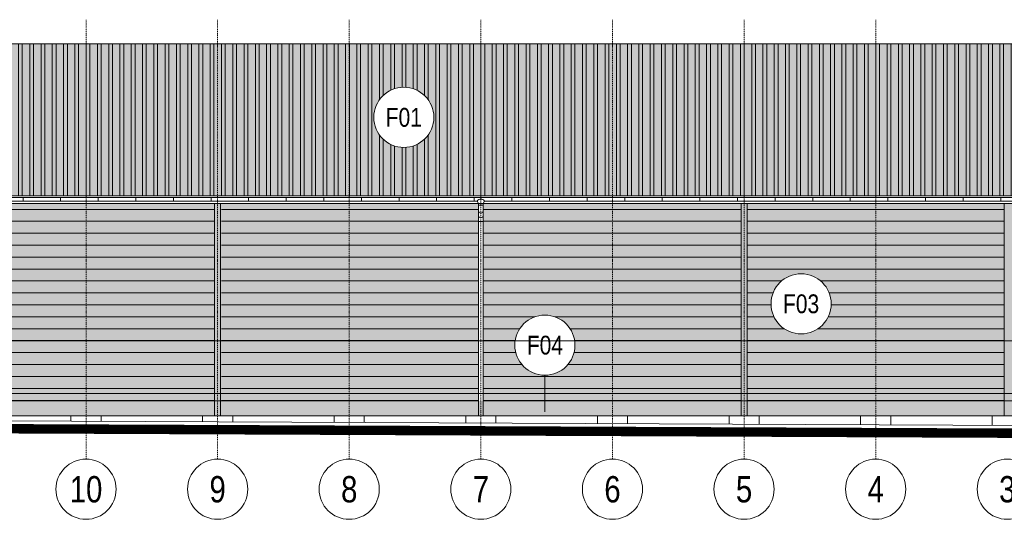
# Model space of a CAD drawing. Header units: millimetres. Extents: x -304119 to 197109, y 7818 to 249585.
# Tile 11 of 42: x -132234 to -106049, y 28082 to 41371. Entities that reach past the tile are written whole.
import ezdxf
from ezdxf.enums import TextEntityAlignment as Align

# ---------------------------------------------------------------- set-up
doc = ezdxf.new("R2010")
doc.units = ezdxf.units.MM
doc.set_wipeout_variables(frame=1)
for name, pattern in [('DASHDOT', [25.4, 12.7, -6.35, 0, -6.35]), ('Dashed', [19.05, 12.7, -6.35]), ('DOT', [6.35, 0, -6.35])]:
    doc.linetypes.add(name, pattern=pattern)
for name, color, linetype, lineweight in [('CAVNEJSI_POHLED', 252, 'Continuous', 5), ('CKBUBLINY', 252, 'Continuous', 5), ('CKBUBLINY_POPIS', 252, 'Continuous', 5), ('CKRASTR', 252, 'DASHDOT', 5), ('CKRASTR_POPIS', 252, 'Continuous', 5), ('CKSTENY_POHLED', 252, 'Continuous', 5), ('CKSTENY_SKRYTE', 252, 'Dashed', 5), ('CKSTENY_SRAF', 252, 'Continuous', 5)]:
    doc.layers.add(name, color=color, linetype=linetype, lineweight=lineweight)
doc.styles.get("Standard").update_dxf_attribs({"font": 'arial.ttf'})

# ---------------------------------------------------------------- blocks, each defined once
blk = doc.blocks.new('CK_GRID_DESC_A460A66B-2EDC-4BD0-90B6-661D6CF4EA7E')
at = {"layer": 'CKRASTR_POPIS'}
blk.add_circle((-4, 0), 4, dxfattribs=at)
at = {"layer": 'CKRASTR_POPIS', "width": 0.8}
blk.add_attdef('GRID_DESC', text='', height=3.5, dxfattribs=at).set_placement((-4, 0), align=Align.MIDDLE_CENTER)
blk = doc.blocks.new('*U29')
at = {"color": 0, "linetype": 'ByBlock', "lineweight": -2}
for p, q in [((-4128, 0), (4128, 0)), ((-4128, 0), (-4128, -97)), ((4128, 0), (4128, -97)), ((-4125, -100), (-4028, -100)), ((357, -100), (-4028, -100)), ((357, -100), (392, -165)), ((512, -165), (392, -165)), ((392, -165), (392, -265)), ((392, -165), (392, -357)), ((512, -208), (392, -208)), ((548, -100), (512, -165)), ((512, -165), (512, -234)), ((512, -165), (512, -357)), ((4028, -100), (548, -100)), ((4028, -100), (4125, -100)), ((392, -352), (392, -5662)), ((512, -318), (512, -5662)), ((512, -644), (392, -644)), ((392, -5662), (392, -5813)), ((512, -5813), (512, -5662))]:
    blk.add_line(p, q, dxfattribs=at)
at = {"color": 0, "linetype": 'ByBlock'}
for p, q in [((-4128, 0), (-4128, 0)), ((4128, 0), (4128, 0))]:
    blk.add_line(p, q, dxfattribs=at)
at = {"color": 0, "linetype": 'ByBlock', "lineweight": -2}
for centre, radius, start, end in [((-4125, -97), 3.23, 180.58, 269.42), ((452, -153), 109, 29.17, 150.83), ((4125, -97), 3.23, 270.58, 359.42), ((452, -357), 60, 180, 0), ((452, -481), 60, 180, 0)]:
    blk.add_arc(centre, radius, start, end, dxfattribs=at)
blk = doc.blocks.new('*U31')
at = {"color": 0, "linetype": 'ByBlock', "lineweight": -2}
for p, q in [((-17537, 0), (17537, 0)), ((17537, 0), (17537, -97)), ((-17537, 0), (-17537, -97)), ((-17534, -100), (-17437, -100)), ((-3808, -100), (-17437, -100)), ((-3808, -100), (-3773, -165)), ((-3653, -165), (-3773, -165)), ((-3773, -165), (-3773, -265)), ((-3773, -165), (-3773, -357)), ((-3653, -208), (-3773, -208)), ((-3617, -100), (-3653, -165)), ((-3653, -165), (-3653, -234)), ((-3653, -165), (-3653, -357)), ((17437, -100), (-3617, -100)), ((17437, -100), (17534, -100)), ((-3773, -352), (-3773, -5662)), ((-3653, -318), (-3653, -5662)), ((-3653, -644), (-3773, -644)), ((-3773, -5662), (-3773, -5813)), ((-3653, -5813), (-3653, -5662))]:
    blk.add_line(p, q, dxfattribs=at)
at = {"color": 0, "linetype": 'ByBlock'}
for p, q in [((17537, 0), (17537, 0)), ((-17537, 0), (-17537, 0))]:
    blk.add_line(p, q, dxfattribs=at)
at = {"color": 0, "linetype": 'ByBlock', "lineweight": -2}
for centre, radius, start, end in [((-17534, -97), 3.23, 180.58, 269.42), ((-3713, -153), 109, 29.17, 150.83), ((17534, -97), 3.23, 270.58, 359.42), ((-3713, -357), 60, 180, 0), ((-3713, -481), 60, 180, 0)]:
    blk.add_arc(centre, radius, start, end, dxfattribs=at)
blk = doc.blocks.new('CK_BUBBLE_1_0_0_W')
at = {"color": 0, "linetype": 'ByBlock', "lineweight": -2, "transparency": 16777216, "width": 0.8}
blk.add_attdef('NUM1', text='', height=262.5, dxfattribs=at).set_placement((858174.801, 872352.868), align=Align.MIDDLE_CENTER)
at = {"color": 0, "linetype": 'DOT', "transparency": 16777216}
blk.add_wipeout([(1, 0), (1, 0.024), (0.999, 0.048), (0.997, 0.072), (0.995, 0.096), (0.993, 0.12), (0.99, 0.144), (0.986, 0.168), (0.982, 0.191), (0.977, 0.215), (0.971, 0.238), (0.965, 0.262), (0.959, 0.285), (0.951, 0.308), (0.944, 0.331), (0.936, 0.353), (0.927, 0.376), (0.917, 0.398), (0.908, 0.42), (0.897, 0.442), (0.886, 0.463), (0.875, 0.484), (0.863, 0.505), (0.851, 0.526), (0.838, 0.546), (0.824, 0.566), (0.81, 0.586), (0.796, 0.605), (0.781, 0.624), (0.766, 0.643), (0.75, 0.661), (0.734, 0.679), (0.718, 0.696), (0.701, 0.713), (0.683, 0.73), (0.666, 0.746), (0.647, 0.762), (0.629, 0.778), (0.61, 0.792), (0.591, 0.807), (0.571, 0.821), (0.551, 0.834), (0.531, 0.847), (0.51, 0.86), (0.49, 0.872), (0.468, 0.884), (0.447, 0.895), (0.425, 0.905), (0.403, 0.915), (0.381, 0.924), (0.359, 0.933), (0.336, 0.942), (0.314, 0.95), (0.291, 0.957), (0.268, 0.964), (0.244, 0.97), (0.221, 0.975), (0.197, 0.98), (0.174, 0.985), (0.15, 0.989), (0.126, 0.992), (0.102, 0.995), (0.078, 0.997), (0.054, 0.999), (0.03, 1), (0.006, 1), (-0.018, 1), (-0.042, 0.999), (-0.066, 0.998), (-0.09, 0.996), (-0.114, 0.993), (-0.138, 0.99), (-0.162, 0.987), (-0.185, 0.983), (-0.209, 0.978), (-0.233, 0.973), (-0.256, 0.967), (-0.279, 0.96), (-0.302, 0.953), (-0.325, 0.946), (-0.348, 0.938), (-0.37, 0.929), (-0.392, 0.92), (-0.414, 0.91), (-0.436, 0.9), (-0.458, 0.889), (-0.479, 0.878), (-0.5, 0.866), (-0.521, 0.854), (-0.541, 0.841), (-0.561, 0.828), (-0.581, 0.814), (-0.6, 0.8), (-0.619, 0.785), (-0.638, 0.77), (-0.657, 0.754), (-0.674, 0.738), (-0.692, 0.722), (-0.709, 0.705), (-0.726, 0.688), (-0.742, 0.67), (-0.758, 0.652), (-0.774, 0.634), (-0.789, 0.615), (-0.803, 0.596), (-0.817, 0.576), (-0.831, 0.556), (-0.844, 0.536), (-0.857, 0.516), (-0.869, 0.495), (-0.881, 0.474), (-0.892, 0.452), (-0.902, 0.431), (-0.913, 0.409), (-0.922, 0.387), (-0.931, 0.365), (-0.94, 0.342), (-0.948, 0.319), (-0.955, 0.296), (-0.962, 0.273), (-0.968, 0.25), (-0.974, 0.227), (-0.979, 0.203), (-0.984, 0.18), (-0.988, 0.156), (-0.991, 0.132), (-0.994, 0.108), (-0.996, 0.084), (-0.998, 0.06), (-0.999, 0.036), (-1, 0.012), (-1, -0.012), (-0.999, -0.036), (-0.998, -0.06), (-0.996, -0.084), (-0.994, -0.108), (-0.991, -0.132), (-0.988, -0.156), (-0.984, -0.18), (-0.979, -0.203), (-0.974, -0.227), (-0.968, -0.25), (-0.962, -0.273), (-0.955, -0.296), (-0.948, -0.319), (-0.94, -0.342), (-0.931, -0.365), (-0.922, -0.387), (-0.913, -0.409), (-0.902, -0.431), (-0.892, -0.452), (-0.881, -0.474), (-0.869, -0.495), (-0.857, -0.516), (-0.844, -0.536), (-0.831, -0.556), (-0.817, -0.576), (-0.803, -0.596), (-0.789, -0.615), (-0.774, -0.634), (-0.758, -0.652), (-0.742, -0.67), (-0.726, -0.688), (-0.709, -0.705), (-0.692, -0.722), (-0.674, -0.738), (-0.657, -0.754), (-0.638, -0.77), (-0.619, -0.785), (-0.6, -0.8), (-0.581, -0.814), (-0.561, -0.828), (-0.541, -0.841), (-0.521, -0.854), (-0.5, -0.866), (-0.479, -0.878), (-0.458, -0.889), (-0.436, -0.9), (-0.414, -0.91), (-0.392, -0.92), (-0.37, -0.929), (-0.348, -0.938), (-0.325, -0.946), (-0.302, -0.953), (-0.279, -0.96), (-0.256, -0.967), (-0.233, -0.973), (-0.209, -0.978), (-0.185, -0.983), (-0.162, -0.987), (-0.138, -0.99), (-0.114, -0.993), (-0.09, -0.996), (-0.066, -0.998), (-0.042, -0.999), (-0.018, -1), (0.006, -1), (0.03, -1), (0.054, -0.999), (0.078, -0.997), (0.102, -0.995), (0.126, -0.992), (0.15, -0.989), (0.174, -0.985), (0.197, -0.98), (0.221, -0.975), (0.244, -0.97), (0.268, -0.964), (0.291, -0.957), (0.314, -0.95), (0.336, -0.942), (0.359, -0.933), (0.381, -0.924), (0.403, -0.915), (0.425, -0.905), (0.447, -0.895), (0.468, -0.884), (0.49, -0.872), (0.51, -0.86), (0.531, -0.847), (0.551, -0.834), (0.571, -0.821), (0.591, -0.807), (0.61, -0.792), (0.629, -0.778), (0.647, -0.762), (0.666, -0.746), (0.683, -0.73), (0.701, -0.713), (0.718, -0.696), (0.734, -0.679), (0.75, -0.661), (0.766, -0.643), (0.781, -0.624), (0.796, -0.605), (0.81, -0.586), (0.824, -0.566), (0.838, -0.546), (0.851, -0.526), (0.863, -0.505), (0.875, -0.484), (0.886, -0.463), (0.897, -0.442), (0.908, -0.42), (0.917, -0.398), (0.927, -0.376), (0.936, -0.353), (0.944, -0.331), (0.951, -0.308), (0.959, -0.285), (0.965, -0.262), (0.971, -0.238), (0.977, -0.215), (0.982, -0.191), (0.986, -0.168), (0.99, -0.144), (0.993, -0.12), (0.995, -0.096), (0.997, -0.072), (0.999, -0.048), (1, -0.024)], dxfattribs=at)
at = {"color": 0, "linetype": 'ByBlock', "lineweight": -2, "transparency": 16777216}
blk.add_circle((0, 0), 1, dxfattribs=at)

msp = doc.modelspace()

# ---------------------------------------------------------------- hatches: boundary and pattern name
at = {"layer": 'CKSTENY_SRAF', "linetype": 'ByBlock', "lineweight": 5, "ltscale": 0.2}
for points in [[(-97890.07651, 40730.86099), (-97890.07651, 36682.90871), (-141220.07651, 36682.90871), (-141220.07651, 40730.86099)], [(-102530.07751, 31230.86192), (-119910.07651, 31230.86192), (-119910.07651, 36482.90871), (-102530.07751, 36482.90871)]]:
    msp.add_hatch(color=252, dxfattribs=at).paths.add_polyline_path(points)
h = msp.add_hatch(dxfattribs=at)
h.set_pattern_fill('ZDIVO-OBECNE', color=252, scale=100, angle=315, style=0)
h.set_pattern_definition([(270, (2106932.6, -1599172.33), (-300, -6e-14), []), (270, (2107032.6, -1599272.33), (-300, -6e-14), [])])
h.paths.add_polyline_path([(-97890.07651, 40730.86099), (-97890.07651, 36682.90871), (-141220.07651, 36682.90871), (-141220.07651, 40730.86099)])
h = msp.add_hatch(color=252, dxfattribs=at)
h.paths.add_polyline_path([(-120030.07751, 31230.86192), (-140910.07751, 31230.86192), (-140910.07751, 36482.90871), (-120030.07751, 36482.90871)])
h.paths.add_polyline_path([(-140470.07651, 36380.86192), (-139430.07651, 36380.86192), (-139430.07651, 35510.86192), (-140470.07651, 35510.86192)])
at = {"layer": 'CKSTENY_SRAF', "lineweight": 5}
h = msp.add_hatch(dxfattribs=at)
h.set_pattern_fill('HELUZ FAM NA SBC (50_44_38)', color=252, scale=100, angle=45, style=0)
h.set_pattern_definition([(7e-15, (2075272.6, -1601973.8), (4e-14, -317.5), [])])
h.paths.add_polyline_path([(-127050.07651, 36482.90871), (-133890.07651, 36482.90871), (-133890.07651, 31130.86192), (-127050.07651, 31130.86192)])
h = msp.add_hatch(dxfattribs=at)
h.set_pattern_fill('HELUZ FAM NA SBC (50_44_38)', color=252, scale=100, angle=45, style=0)
h.set_pattern_definition([(7e-15, (2082292.6, -1601973.8), (4e-14, -317.5), [])])
h.paths.add_polyline_path([(-120030.07751, 36482.90871), (-126870.07751, 36482.90871), (-126870.07751, 31130.86192), (-120030.07751, 31130.86192)])
h = msp.add_hatch(dxfattribs=at)
h.set_pattern_fill('HELUZ FAM NA SBC (50_44_38)', color=252, scale=100, angle=45, style=0)
h.set_pattern_definition([(7e-15, (2089272.6, -1601973.8), (4e-14, -317.5), [])])
h.paths.add_polyline_path([(-113050.07651, 36482.90871), (-119890.07651, 36482.90871), (-119890.07651, 31130.86192), (-113050.07651, 31130.86192)])
h = msp.add_hatch(dxfattribs=at)
h.set_pattern_fill('HELUZ FAM NA SBC (50_44_38)', color=252, scale=100, angle=45, style=0)
h.set_pattern_definition([(7e-15, (2096272.6, -1601973.8), (4e-14, -317.5), [])])
h.paths.add_polyline_path([(-106050.07651, 36482.90871), (-112890.07651, 36482.90871), (-112890.07651, 31130.86192), (-106050.07651, 31130.86192)])
h = msp.add_hatch(dxfattribs=at)
h.set_pattern_fill('BOURANE_KCE', color=252, scale=100, style=0)
h.set_pattern_definition([(0, (-2346562.75, -1598634.5), (762, 760), [63.5, -698.5]), (0, (-2346562.75, -1598888.5), (762, 760), [63.5, -698.5]), (0, (-2346562.75, -1599142.5), (762, 760), [63.5, -698.5]), (90, (-2346531, -1599172.3), (762, -3e-13), [61.5405, -4498.4595]), (90, (-2345769, -1598412.3), (762, -3e-13), [61.5405, -4498.4595]), (90, (-2345007, -1597652.3), (762, -3e-13), [61.5405, -4498.4595]), (90, (-2344245, -1596892.3), (762, -3e-13), [61.5405, -4498.4595]), (90, (-2343483, -1596132.3), (762, -3e-13), [61.5405, -4498.4595]), (90, (-2342721, -1595372.3), (762, -3e-13), [61.5405, -4498.4595]), (90, (-2346531, -1598920.3), (762, -3e-13), [63.5, -4496.5]), (90, (-2345769, -1598160.3), (762, -3e-13), [63.5, -4496.5]), (90, (-2345007, -1597400.3), (762, -3e-13), [63.5, -4496.5]), (90, (-2344245, -1596640.3), (762, -3e-13), [63.5, -4496.5]), (90, (-2343483, -1595880.3), (762, -3e-13), [63.5, -4496.5]), (90, (-2342721, -1595120.3), (762, -3e-13), [63.5, -4496.5]), (90, (-2346531, -1598666.3), (762, -3e-13), [63.5, -4496.5]), (90, (-2345769, -1597906.3), (762, -3e-13), [63.5, -4496.5]), (90, (-2345007, -1597146.3), (762, -3e-13), [63.5, -4496.5]), (90, (-2344245, -1596386.3), (762, -3e-13), [63.5, -4496.5]), (90, (-2343483, -1595626.3), (762, -3e-13), [63.5, -4496.5]), (90, (-2342721, -1594866.3), (762, -3e-13), [63.5, -4496.5]), (90, (-2346277, -1598666.3), (762, -3e-13), [63.5, -4496.5]), (90, (-2345515, -1597906.3), (762, -3e-13), [63.5, -4496.5]), (90, (-2344753, -1597146.3), (762, -3e-13), [63.5, -4496.5]), (90, (-2343991, -1596386.3), (762, -3e-13), [63.5, -4496.5]), (90, (-2343229, -1595626.3), (762, -3e-13), [63.5, -4496.5]), (90, (-2342467, -1594866.3), (762, -3e-13), [63.5, -4496.5]), (90, (-2346023, -1598666.3), (762, -3e-13), [63.5, -4496.5]), (90, (-2345261, -1597906.3), (762, -3e-13), [63.5, -4496.5]), (90, (-2344499, -1597146.3), (762, -3e-13), [63.5, -4496.5]), (90, (-2343737, -1596386.3), (762, -3e-13), [63.5, -4496.5]), (90, (-2342975, -1595626.3), (762, -3e-13), [63.5, -4496.5]), (90, (-2342213, -1594866.3), (762, -3e-13), [63.5, -4496.5]), (0, (-2346308.75, -1598634.5), (762, 760), [63.5, -698.5]), (0, (-2346054.75, -1598634.5), (762, 760), [63.5, -698.5]), (0, (-2346435.75, -1598761.5), (762, 760), [63.5, -698.5]), (0, (-2346181.75, -1598761.5), (762, 760), [63.5, -698.5]), (0, (-2346308.75, -1598888.5), (762, 760), [63.5, -698.5]), (0, (-2346054.75, -1598888.5), (762, 760), [63.5, -698.5]), (0, (-2346435.75, -1599015.5), (762, 760), [63.5, -698.5]), (0, (-2346181.75, -1599015.5), (762, 760), [63.5, -698.5]), (0, (-2346308.75, -1599142.5), (762, 760), [63.5, -698.5]), (0, (-2346054.75, -1599142.5), (762, 760), [63.5, -698.5]), (90, (-2346404, -1599047.3), (762, -3e-13), [63.5, -4496.5]), (90, (-2345642, -1598287.3), (762, -3e-13), [63.5, -4496.5]), (90, (-2344880, -1597527.3), (762, -3e-13), [63.5, -4496.5]), (90, (-2344118, -1596767.3), (762, -3e-13), [63.5, -4496.5]), (90, (-2343356, -1596007.3), (762, -3e-13), [63.5, -4496.5]), (90, (-2342594, -1595247.3), (762, -3e-13), [63.5, -4496.5]), (90, (-2346404, -1598793.3), (762, -3e-13), [63.5, -4496.5]), (90, (-2345642, -1598033.3), (762, -3e-13), [63.5, -4496.5]), (90, (-2344880, -1597273.3), (762, -3e-13), [63.5, -4496.5]), (90, (-2344118, -1596513.3), (762, -3e-13), [63.5, -4496.5]), (90, (-2343356, -1595753.3), (762, -3e-13), [63.5, -4496.5]), (90, (-2342594, -1594993.3), (762, -3e-13), [63.5, -4496.5]), (90, (-2346277, -1599172.3), (762, -3e-13), [61.5405, -4498.4595]), (90, (-2345515, -1598412.3), (762, -3e-13), [61.5405, -4498.4595]), (90, (-2344753, -1597652.3), (762, -3e-13), [61.5405, -4498.4595]), (90, (-2343991, -1596892.3), (762, -3e-13), [61.5405, -4498.4595]), (90, (-2343229, -1596132.3), (762, -3e-13), [61.5405, -4498.4595]), (90, (-2342467, -1595372.3), (762, -3e-13), [61.5405, -4498.4595]), (90, (-2346277, -1598920.3), (762, -3e-13), [63.5, -4496.5]), (90, (-2345515, -1598160.3), (762, -3e-13), [63.5, -4496.5]), (90, (-2344753, -1597400.3), (762, -3e-13), [63.5, -4496.5]), (90, (-2343991, -1596640.3), (762, -3e-13), [63.5, -4496.5]), (90, (-2343229, -1595880.3), (762, -3e-13), [63.5, -4496.5]), (90, (-2342467, -1595120.3), (762, -3e-13), [63.5, -4496.5]), (90, (-2346150, -1599047.3), (762, -3e-13), [63.5, -4496.5]), (90, (-2345388, -1598287.3), (762, -3e-13), [63.5, -4496.5]), (90, (-2344626, -1597527.3), (762, -3e-13), [63.5, -4496.5]), (90, (-2343864, -1596767.3), (762, -3e-13), [63.5, -4496.5]), (90, (-2343102, -1596007.3), (762, -3e-13), [63.5, -4496.5]), (90, (-2342340, -1595247.3), (762, -3e-13), [63.5, -4496.5]), (90, (-2346150, -1598793.3), (762, -3e-13), [63.5, -4496.5]), (90, (-2345388, -1598033.3), (762, -3e-13), [63.5, -4496.5]), (90, (-2344626, -1597273.3), (762, -3e-13), [63.5, -4496.5]), (90, (-2343864, -1596513.3), (762, -3e-13), [63.5, -4496.5]), (90, (-2343102, -1595753.3), (762, -3e-13), [63.5, -4496.5]), (90, (-2342340, -1594993.3), (762, -3e-13), [63.5, -4496.5]), (90, (-2346023, -1599172.3), (762, -3e-13), [61.5405, -4498.4595]), (90, (-2345261, -1598412.3), (762, -3e-13), [61.5405, -4498.4595]), (90, (-2344499, -1597652.3), (762, -3e-13), [61.5405, -4498.4595]), (90, (-2343737, -1596892.3), (762, -3e-13), [61.5405, -4498.4595]), (90, (-2342975, -1596132.3), (762, -3e-13), [61.5405, -4498.4595]), (90, (-2342213, -1595372.3), (762, -3e-13), [61.5405, -4498.4595]), (90, (-2346023, -1598920.3), (762, -3e-13), [63.5, -4496.5]), (90, (-2345261, -1598160.3), (762, -3e-13), [63.5, -4496.5]), (90, (-2344499, -1597400.3), (762, -3e-13), [63.5, -4496.5]), (90, (-2343737, -1596640.3), (762, -3e-13), [63.5, -4496.5]), (90, (-2342975, -1595880.3), (762, -3e-13), [63.5, -4496.5]), (90, (-2342213, -1595120.3), (762, -3e-13), [63.5, -4496.5]), (0, (-2346435.75, -1598507.5), (762, 760), [63.5, -698.5]), (0, (-2346181.75, -1598507.5), (762, 760), [63.5, -698.5]), (90, (-2346404, -1598539.3), (762, -3e-13), [63.5, -4496.5]), (90, (-2345642, -1597779.3), (762, -3e-13), [63.5, -4496.5]), (90, (-2344880, -1597019.3), (762, -3e-13), [63.5, -4496.5]), (90, (-2344118, -1596259.3), (762, -3e-13), [63.5, -4496.5]), (90, (-2343356, -1595499.3), (762, -3e-13), [63.5, -4496.5]), (90, (-2342594, -1594739.3), (762, -3e-13), [63.5, -4496.5]), (90, (-2346150, -1598539.3), (762, -3e-13), [63.5, -4496.5]), (90, (-2345388, -1597779.3), (762, -3e-13), [63.5, -4496.5]), (90, (-2344626, -1597019.3), (762, -3e-13), [63.5, -4496.5]), (90, (-2343864, -1596259.3), (762, -3e-13), [63.5, -4496.5]), (90, (-2343102, -1595499.3), (762, -3e-13), [63.5, -4496.5]), (90, (-2342340, -1594739.3), (762, -3e-13), [63.5, -4496.5]), (0, (-2345927.75, -1598507.5), (762, 760), [63.5, -698.5]), (0, (-2345927.75, -1598761.5), (762, 760), [63.5, -698.5]), (0, (-2345927.75, -1599015.5), (762, 760), [63.5, -698.5]), (90, (-2345896, -1599047.3), (762, -3e-13), [63.5, -4496.5]), (90, (-2345134, -1598287.3), (762, -3e-13), [63.5, -4496.5]), (90, (-2344372, -1597527.3), (762, -3e-13), [63.5, -4496.5]), (90, (-2343610, -1596767.3), (762, -3e-13), [63.5, -4496.5]), (90, (-2342848, -1596007.3), (762, -3e-13), [63.5, -4496.5]), (90, (-2342086, -1595247.3), (762, -3e-13), [63.5, -4496.5]), (90, (-2345896, -1598793.3), (762, -3e-13), [63.5, -4496.5]), (90, (-2345134, -1598033.3), (762, -3e-13), [63.5, -4496.5]), (90, (-2344372, -1597273.3), (762, -3e-13), [63.5, -4496.5]), (90, (-2343610, -1596513.3), (762, -3e-13), [63.5, -4496.5]), (90, (-2342848, -1595753.3), (762, -3e-13), [63.5, -4496.5]), (90, (-2342086, -1594993.3), (762, -3e-13), [63.5, -4496.5]), (90, (-2345896, -1598539.3), (762, -3e-13), [63.5, -4496.5]), (90, (-2345134, -1597779.3), (762, -3e-13), [63.5, -4496.5]), (90, (-2344372, -1597019.3), (762, -3e-13), [63.5, -4496.5]), (90, (-2343610, -1596259.3), (762, -3e-13), [63.5, -4496.5]), (90, (-2342848, -1595499.3), (762, -3e-13), [63.5, -4496.5]), (90, (-2342086, -1594739.3), (762, -3e-13), [63.5, -4496.5])])
h.paths.add_polyline_path([(-140910.07751, 31230.86192), (-140910.07751, 30830.86192), (-98720.07651, 30830.86192), (-98720.07651, 31230.86192)])

# ---------------------------------------------------------------- linework, layer by layer
at = {"layer": 'CAVNEJSI_POHLED', "color": 252, "lineweight": 5}
for p, q in [((-132145.57168, 36543.74222), (-132145.57168, 36643.74222)), ((-131145.57168, 36543.74222), (-131145.57168, 36643.74222)), ((-130145.57168, 36543.74222), (-130145.57168, 36643.74222)), ((-129145.57168, 36543.74222), (-129145.57168, 36643.74222)), ((-128145.57168, 36543.74222), (-128145.57168, 36643.74222)), ((-127145.57168, 36543.74222), (-127145.57168, 36643.74222)), ((-126145.57168, 36543.74222), (-126145.57168, 36643.74222)), ((-125145.57168, 36543.74222), (-125145.57168, 36643.74222)), ((-124145.57168, 36543.74222), (-124145.57168, 36643.74222)), ((-123145.57168, 36543.74222), (-123145.57168, 36643.74222)), ((-122145.57168, 36543.74222), (-122145.57168, 36643.74222)), ((-121145.57168, 36543.74222), (-121145.57168, 36643.74222)), ((-120145.57168, 36543.74222), (-120145.57168, 36643.74222)), ((-119145.57168, 36543.74222), (-119145.57168, 36643.74222)), ((-118145.57168, 36543.74222), (-118145.57168, 36643.74222)), ((-117145.57168, 36543.74222), (-117145.57168, 36643.74222)), ((-116145.57168, 36543.74222), (-116145.57168, 36643.74222)), ((-115145.57168, 36543.74222), (-115145.57168, 36643.74222)), ((-114145.57168, 36543.74222), (-114145.57168, 36643.74222)), ((-113145.57168, 36543.74222), (-113145.57168, 36643.74222)), ((-112145.57168, 36543.74222), (-112145.57168, 36643.74222)), ((-111145.57168, 36543.74222), (-111145.57168, 36643.74222)), ((-110145.57168, 36543.74222), (-110145.57168, 36643.74222)), ((-109145.57168, 36543.74222), (-109145.57168, 36643.74222)), ((-108145.57168, 36543.74222), (-108145.57168, 36643.74222)), ((-107145.57168, 36543.74222), (-107145.57168, 36643.74222)), ((-106145.57168, 36543.74222), (-106145.57168, 36643.74222))]:
    msp.add_line(p, q, dxfattribs=at)
at = {"layer": 'CKRASTR', "color": 252, "lineweight": 5, "ltscale": 2}
for p, q in [((-130470.07651, 41370.85044), (-130470.07651, 29681.66444)), ((-126970.07651, 41370.85044), (-126970.07651, 29681.66444)), ((-123470.07651, 41370.85044), (-123470.07651, 29681.66444)), ((-119970.07651, 41370.85044), (-119970.07651, 29681.66444)), ((-116470.07651, 41370.85044), (-116470.07651, 29681.66444)), ((-112970.07651, 41370.85044), (-112970.07651, 29681.66444)), ((-109470.07651, 41370.85044), (-109470.07651, 29681.66444))]:
    msp.add_line(p, q, dxfattribs=at)
at = {"layer": 'CKSTENY_POHLED', "color": 252, "lineweight": 5}
for p, q in [((-141220.07651, 40730.86099), (-97890.07651, 40730.86099)), ((-141220.07651, 36682.90871), (-97890.07651, 36682.90871)), ((-140774.87247, 36482.90871), (-120032.28514, 36482.90871)), ((-127050.07651, 30830.86192), (-127050.07651, 36482.90871)), ((-126890.07651, 30830.86192), (-126890.07651, 36482.90871)), ((-119907.86789, 36482.90871), (-97890.07651, 36482.90871)), ((-113050.07651, 30830.86192), (-113050.07651, 36482.90871)), ((-112890.07651, 30830.86192), (-112890.07651, 36482.90871)), ((-106050.07651, 30830.86192), (-106050.07651, 36482.90871)), ((-140910.07751, 31230.86192), (-120030.07751, 31230.86192)), ((-119910.07751, 31230.86192), (-102530.07751, 31230.86192)), ((-94154.16366, 30830.86192), (-167914.64541, 30830.86192)), ((-98720.07651, 30551.08419), (-161890.07651, 30830.86192)), ((-130870.07651, 30830.86192), (-130870.07651, 30693.47542)), ((-130070.07651, 30830.86192), (-130070.07651, 30689.93225)), ((-127370.07651, 30830.86192), (-127370.07651, 30677.97405)), ((-126570.07651, 30830.86192), (-126570.07651, 30674.43087)), ((-123870.07651, 30830.86192), (-123870.07651, 30662.47267)), ((-123070.07651, 30830.86192), (-123070.07651, 30658.9295)), ((-120370.07651, 30830.86192), (-120370.07651, 30646.97129)), ((-119570.07651, 30830.86192), (-119570.07651, 30643.42812)), ((-116870.07651, 30830.86192), (-116870.07651, 30631.46991)), ((-116070.07651, 30830.86192), (-116070.07651, 30627.92674)), ((-113370.07651, 30830.86192), (-113370.07651, 30615.96853)), ((-112570.07651, 30830.86192), (-112570.07651, 30612.42536)), ((-109870.07651, 30830.86192), (-109870.07651, 30600.46715)), ((-109070.07651, 30830.86192), (-109070.07651, 30596.92398)), ((-106370.07651, 30830.86192), (-106370.07651, 30584.96578))]:
    msp.add_line(p, q, dxfattribs=at)
at = {"layer": 'CKSTENY_SKRYTE', "color": 252, "lineweight": 5}
msp.add_line((-141220.07651, 31430.86192), (-98720.07651, 31430.86192), dxfattribs=at)
at = {"layer": 'CKSTENY_SRAF', "color": 252, "lineweight": 5}
msp.add_lwpolyline([(-94149.00446, 30340.69703, 250, 250, 0), (-98720.07651, 30340.69703, 250, 250, 0), (-161890.07651, 30620.47476, 250, 250, 0), (-167914.64541, 30620.47476, 250, 250, 0)], format="xyseb", dxfattribs=at)

# ---------------------------------------------------------------- block references
at = {"layer": 'CAVNEJSI_POHLED', "color": 252, "lineweight": 5, "xscale": -1}
for name, p in [('*U31', (-123682.8241, 36643.74222)), ('*U29', (-102017.8241, 36643.74222))]:
    msp.add_blockref(name, p, dxfattribs=at)
at = {"layer": 'CKRASTR_POPIS', "color": 252, "lineweight": 5}
ref = msp.add_blockref('CK_GRID_DESC_A460A66B-2EDC-4BD0-90B6-661D6CF4EA7E', (-131269.99651, 28881.74444), dxfattribs=dict(at, xscale=-199.98, yscale=199.98, zscale=199.98))
ref.add_attrib('GRID_DESC', '10', dxfattribs={"height": 699.93, "width": 0.8}).set_placement((-130470.07651, 28881.74444), align=Align.MIDDLE_CENTER)
ref = msp.add_blockref('CK_GRID_DESC_A460A66B-2EDC-4BD0-90B6-661D6CF4EA7E', (-127769.99651, 28881.74444), dxfattribs=dict(at, xscale=-199.98, yscale=199.98, zscale=199.98))
ref.add_attrib('GRID_DESC', '9', dxfattribs={"height": 699.93, "width": 0.8}).set_placement((-126970.07651, 28881.74444), align=Align.MIDDLE_CENTER)
ref = msp.add_blockref('CK_GRID_DESC_A460A66B-2EDC-4BD0-90B6-661D6CF4EA7E', (-124269.99651, 28881.74444), dxfattribs=dict(at, xscale=-199.98, yscale=199.98, zscale=199.98))
ref.add_attrib('GRID_DESC', '8', dxfattribs={"height": 699.93, "width": 0.8}).set_placement((-123470.07651, 28881.74444), align=Align.MIDDLE_CENTER)
ref = msp.add_blockref('CK_GRID_DESC_A460A66B-2EDC-4BD0-90B6-661D6CF4EA7E', (-120769.99651, 28881.74444), dxfattribs=dict(at, xscale=-199.98, yscale=199.98, zscale=199.98))
ref.add_attrib('GRID_DESC', '7', dxfattribs={"height": 699.93, "width": 0.8}).set_placement((-119970.07651, 28881.74444), align=Align.MIDDLE_CENTER)
ref = msp.add_blockref('CK_GRID_DESC_A460A66B-2EDC-4BD0-90B6-661D6CF4EA7E', (-117269.99651, 28881.74444), dxfattribs=dict(at, xscale=-199.98, yscale=199.98, zscale=199.98))
ref.add_attrib('GRID_DESC', '6', dxfattribs={"height": 699.93, "width": 0.8}).set_placement((-116470.07651, 28881.74444), align=Align.MIDDLE_CENTER)
ref = msp.add_blockref('CK_GRID_DESC_A460A66B-2EDC-4BD0-90B6-661D6CF4EA7E', (-113769.99651, 28881.74444), dxfattribs=dict(at, xscale=-199.98, yscale=199.98, zscale=199.98))
ref.add_attrib('GRID_DESC', '5', dxfattribs={"height": 699.93, "width": 0.8}).set_placement((-112970.07651, 28881.74444), align=Align.MIDDLE_CENTER)
ref = msp.add_blockref('CK_GRID_DESC_A460A66B-2EDC-4BD0-90B6-661D6CF4EA7E', (-110269.99651, 28881.74444), dxfattribs=dict(at, xscale=-199.98, yscale=199.98, zscale=199.98))
ref.add_attrib('GRID_DESC', '4', dxfattribs={"height": 699.93, "width": 0.8}).set_placement((-109470.07651, 28881.74444), align=Align.MIDDLE_CENTER)
ref = msp.add_blockref('CK_GRID_DESC_A460A66B-2EDC-4BD0-90B6-661D6CF4EA7E', (-106769.99651, 28881.74444), dxfattribs=dict(at, xscale=-199.98, yscale=199.98, zscale=199.98))
ref.add_attrib('GRID_DESC', '3', dxfattribs={"height": 699.93, "width": 0.8}).set_placement((-105970.07651, 28881.74444), align=Align.MIDDLE_CENTER)

# ---------------------------------------------------------------- next in the draw order: block references
at = {"layer": 'CKBUBLINY', "color": 252, "lineweight": 5}
ref = msp.add_blockref('CK_BUBBLE_1_0_0_W', (-122019.06664, 38773.42356), dxfattribs=dict(at, xscale=799.8, yscale=799.8, zscale=799.8))
ref.add_attrib('NUM1', 'F01', dxfattribs={"layer": 'CKBUBLINY_POPIS', "height": 499.875, "width": 0.8}).set_placement((-122019.06664, 38773.42356), align=Align.MIDDLE_CENTER)
ref = msp.add_blockref('CK_BUBBLE_1_0_0_W', (-111453.84642, 33814.047), dxfattribs=dict(at, xscale=799.8, yscale=799.8, zscale=799.8))
ref.add_attrib('NUM1', 'F03', dxfattribs={"layer": 'CKBUBLINY_POPIS', "height": 499.875, "width": 0.8}).set_placement((-111453.84642, 33814.047), align=Align.MIDDLE_CENTER)
ref = msp.add_blockref('CK_BUBBLE_1_0_0_W', (-118266.45192, 32714.12546), dxfattribs=dict(at, xscale=799.8, yscale=799.8, zscale=799.8))
ref.add_attrib('NUM1', 'F04', dxfattribs={"layer": 'CKBUBLINY_POPIS', "height": 499.875, "width": 0.8}).set_placement((-118266.45192, 32714.12546), align=Align.MIDDLE_CENTER)

# ---------------------------------------------------------------- next in the draw order: linework, layer by layer
msp.add_line((-118266.45192, 31914.32546), (-118266.45192, 30940.04674), dxfattribs=at)
at = {"layer": 'CKSTENY_SKRYTE', "color": 252, "lineweight": 5}
msp.add_line((-141220.07651, 32830.86192), (-98720.07651, 32830.86192), dxfattribs=at)

doc.saveas('drawing.dxf')
